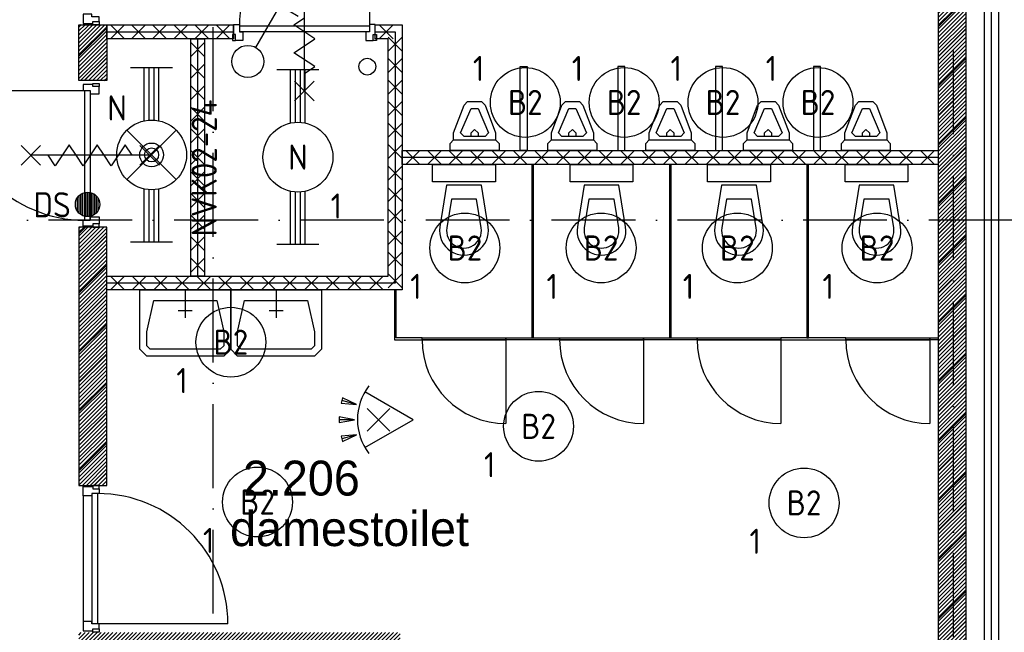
# Model space of a CAD drawing. Header units: millimetres. Extents: x 89505 to 240707, y 191 to 84291.
# Tile 13 of 50: x 133222 to 140268, y 45911 to 50299. Entities that reach past the tile are written whole.
import ezdxf
from ezdxf.enums import TextEntityAlignment as Align

# ---------------------------------------------------------------- set-up
doc = ezdxf.new("R2010")
doc.units = ezdxf.units.MM
doc.header["$LTSCALE"] = 100
doc.linetypes.add('DASHDOT', pattern=[9, 6, -1.5, 0, -1.5])
doc.layers.get('0').update_dxf_attribs({"linetype": 'CONTINUOUS'})
for name, color, linetype in [('AL$7----_STRAMIEN', 1, 'DASHDOT'), ('AL21----_BUITENWAND', 4, 'CONTINUOUS'), ('AL28----_KONSTRUKTIE', 3, 'CONTINUOUS'), ('AL74----_INRSANITAIR', 7, 'CONTINUOUS'), ('ALL-----_REFLIJNEN', 8, 'CONTINUOUS'), ('ALXA3---_VOLZWART', 14, 'CONTINUOUS'), ('ALXAA---_GEWBETON', 12, 'CONTINUOUS'), ('ALXAB---_PREFABBETON', 1, 'CONTINUOUS'), ('BOUW', 8, 'CONTINUOUS'), ('EB63101-_ATTRIB', 2, 'CONTINUOUS'), ('EB63501-_ATTRIB', 2, 'CONTINUOUS'), ('EB6521--_ATTRIB', 2, 'CONTINUOUS'), ('EL63101-_LICHT-ARM', 3, 'CONTINUOUS'), ('EL63102-_LICHT-SCH', 3, 'CONTINUOUS'), ('EL63501-_NOODVRL-ARM', 3, 'CONTINUOUS'), ('EL6521--_BEWAKING', 3, 'CONTINUOUS')]:
    doc.layers.add(name, color=color, linetype=linetype)
doc.styles.add('1_8', font='ISO', dxfattribs={"height": 1.8})
doc.styles.add('BURO-025', font='BUROFONT.shx', dxfattribs={"height": 250})

# ---------------------------------------------------------------- blocks, each defined once
blk = doc.blocks.new('ES3G00')
blk.add_circle((0, 0), 2.5)
at = {"color": 6, "style": '1_8'}
for tag, flags, p in [('SCHAK', 8, (3.5, 2.75)), ('A_CODE', 8, (0, 0)), ('GROEP', 8, (-3.5, -2.75)), ('KAST', 9, (3.5, -2.75))]:
    blk.add_attdef(tag, text='', height=1.8, dxfattribs=dict(at, flags=flags)).set_placement(p, align=Align.MIDDLE)
blk = doc.blocks.new('ES652116')
for p, q in [((-0.813, -0.813), (0.813, 0.813)), ((0.813, -0.813), (-0.813, 0.813)), ((1.557, 1.087), (2.619, 1.372)), ((1.7, 0), (2.8, 0)), ((1.557, -1.087), (2.619, -1.372))]:
    blk.add_line(p, q)
blk.add_lwpolyline([(0.964, 2), (-2.5, 0), (0.964, -2)])
for points in [[(2.671, 1.179), (2.568, 1.565), (1.557, 1.087)], [(2.8, -0.2), (2.8, 0.2), (1.7, 0)], [(2.568, -1.565), (2.671, -1.179), (1.557, -1.087)]]:
    blk.add_lwpolyline(points, close=True)
blk.add_arc((-2.5, 0), 4, 322.81924, 37.18076)
at = {"style": '1_8'}
for tag, flags, p in [('SCHAK', 8, (3, 5.5)), ('KAST', 9, (-3, 0.5)), ('M_CODE', 9, (0, 0)), ('DOEL', 9, (-3, -2)), ('GROEP', 9, (-3, -4.5))]:
    blk.add_attdef(tag, text='', height=1.8, dxfattribs=dict(at, flags=flags)).set_placement(p, align=Align.MIDDLE_CENTER)
at = {"style": '1_8', "flags": 8}
blk.add_attdef('CODE', text='', height=1.8, dxfattribs=at).set_placement((0, 0), align=Align.MIDDLE)
blk = doc.blocks.new('EJ3T20')
at = {"color": 0}
for p, q in [((-6.25, -1.5), (-6.25, 1.5)), ((6.25, -1.5), (6.25, 1.5)), ((-6.25, 0.525), (-2.444, 0.525)), ((-6.25, 0.175), (-2.494, 0.175)), ((2.444, 0.525), (6.25, 0.525)), ((2.494, 0.175), (6.25, 0.175)), ((-6.25, -0.175), (-2.494, -0.175)), ((-6.25, -0.525), (-2.444, -0.525)), ((2.444, -0.525), (6.25, -0.525)), ((2.494, -0.175), (6.25, -0.175))]:
    blk.add_line(p, q, dxfattribs=at)
blk.add_circle((0, 0), 2.5, dxfattribs=at)
at = {"color": 6, "style": '1_8'}
for tag, flags, p in [('SCHAK', 8, (3.5, 2.75)), ('A_CODE', 8, (0, 0)), ('GROEP', 8, (-3.5, -2.75)), ('KAST', 9, (3.5, -2.75))]:
    blk.add_attdef(tag, text='', height=1.8, dxfattribs=dict(at, flags=flags)).set_placement(p, align=Align.MIDDLE)
blk = doc.blocks.new('ES3S1')
blk.add_lwpolyline([(0.575, 0.996), (2.309, 4), (3.608, 3.25)])
blk.add_circle((0, 0), 1.15)
at = {"style": '1_8'}
for tag, flags, p in [('SCHAK', 8, (3, 5.5)), ('KAST', 9, (-3, 0.5)), ('M_CODE', 9, (0, 0)), ('DOEL', 9, (-3, -2)), ('GROEP', 9, (-3, -4.5))]:
    blk.add_attdef(tag, text='', height=1.8, dxfattribs=dict(at, flags=flags)).set_placement(p, align=Align.MIDDLE_CENTER)
blk = doc.blocks.new('EJ3T21')
at = {"color": 0}
for p, q in [((-6.25, -1.5), (-6.25, 1.5)), ((-1.768, 1.768), (1.768, -1.768)), ((1.768, 1.768), (-1.768, -1.768)), ((6.25, -1.5), (6.25, 1.5)), ((-6.25, 0.525), (-2.444, 0.525)), ((-6.25, 0.175), (-2.494, 0.175)), ((2.444, 0.525), (6.25, 0.525)), ((2.494, 0.175), (6.25, 0.175)), ((-6.25, -0.175), (-2.494, -0.175)), ((-6.25, -0.525), (-2.444, -0.525)), ((2.444, -0.525), (6.25, -0.525)), ((2.494, -0.175), (6.25, -0.175))]:
    blk.add_line(p, q, dxfattribs=at)
at = {"color": 6}
blk.add_lwpolyline([(1.768, -1.768), (1.75, -1.75)], dxfattribs=at)
at = {"color": 0}
for radius in [2.5, 0.85, 0.5]:
    blk.add_circle((0, 0), radius, dxfattribs=at)
at = {"color": 6, "style": '1_8'}
for tag, flags, p in [('A_CODE', 8, (-3.5, 2.75)), ('SCHAK', 8, (3.5, 2.75)), ('GROEP', 8, (-3.5, -2.75)), ('KAST', 9, (3.5, -2.75))]:
    blk.add_attdef(tag, text='', height=1.8, dxfattribs=dict(at, flags=flags)).set_placement(p, align=Align.MIDDLE)
blk = doc.blocks.new('ES652102')
for p, q in [((-1, 1.44), (-1, -1.44)), ((-0.75, 1.58), (-0.75, -1.58)), ((-0.5, 1.68), (-0.5, -1.68)), ((-0.25, 1.73), (-0.25, -1.73)), ((0, 1.75), (0, -1.75)), ((0.25, 1.73), (0.25, -1.73)), ((0.5, 1.68), (0.5, -1.68)), ((0.75, 1.58), (0.75, -1.58)), ((1, 1.44), (1, -1.44)), ((-1.5, 0.9), (-1.5, -0.9)), ((-1.25, 1.22), (-1.25, -1.22)), ((1.25, 1.22), (1.25, -1.22)), ((1.5, -0.9), (1.5, 0.9))]:
    blk.add_line(p, q)
blk.add_circle((0, 0), 1.75)
at = {"style": '1_8'}
for tag, p in [('NUMMER', (0, 3.5)), ('CODE', (0, 0))]:
    blk.add_attdef(tag, text='', height=1.8, dxfattribs=at).set_placement(p, align=Align.MIDDLE)
at = {"style": '1_8', "flags": 9}
blk.add_attdef('M_CODE', text='', height=1.8, dxfattribs=at).set_placement((0, 0), align=Align.MIDDLE)

msp = doc.modelspace()

# ---------------------------------------------------------------- hatches: boundary and pattern name
at = {"layer": 'ALXAA---_GEWBETON'}
h = msp.add_hatch(dxfattribs=at)
h.set_pattern_fill('GEWPBET', color=8, scale=100, angle=45, style=0)
h.set_pattern_definition([(45, (71458.001, 72233.765), (-14.1421356, 14.1421356), [])])
h.paths.add_polyline_path([(133845.1, 45708.5), (133845.1, 45518.5), (133645.1, 45518.5), (133645.1, 45908.5), (133845.1, 45908.5), (133845.1, 45908.5), (135945.1, 45908.5), (135945.1, 44008.4), (136045.1, 44008.4), (136045.1, 43808.4), (135745.1, 43808.4), (133645.1, 43808.4), (133645.1, 44518.5), (133845.1, 44518.5), (133845.1, 44008.4), (135745.1, 44008.4), (135745.1, 45708.5)])
h.paths.add_polyline_path([(133845.1, 48813), (133645.1, 48813), (133645.1, 46962.7), (133845.1, 46962.7)])
h.paths.add_polyline_path([(133845.1, 49863), (133645.1, 49863), (133645.1, 50262.9), (133845.1, 50262.9)])
h.paths.add_polyline_path([(139695.1, 43808.4), (139995.1, 43808.4), (139995.1, 53408.4), (133645.1, 53408.4), (133645.1, 51312.9), (133845.1, 51312.9), (133845.1, 53208.4), (139795.1, 53208.4), (139795.1, 44008.4), (139695.1, 44008.4)])

# ---------------------------------------------------------------- linework, layer by layer
at = {"color": 0, "linetype": 'Continuous'}
msp.add_circle((135709.1, 49963), 60, dxfattribs=at)
at = {"layer": 'AL$7----_STRAMIEN', "color": 1}
for points in [[(134605.1, 23541.8), (134605.1, 76515.8)], [(139905.1, 7174.9), (139905.1, 61763.4)], [(190733.8, 48863.4), (89505, 48863.4)]]:
    msp.add_lwpolyline(points, dxfattribs=at)
at = {"layer": 'AL21----_BUITENWAND', "color": 8}
for p, q in [((140225.1, 54648.4), (140225.1, 41278.4)), ((140125.1, 41378.4), (140125.1, 54548.4))]:
    msp.add_line(p, q, dxfattribs=at)
at = {"layer": 'AL28----_KONSTRUKTIE', "color": 8}
for p, q in [((133645.1, 48813), (133645.1, 46962.7)), ((133845.1, 46962.7), (133845.1, 48813))]:
    msp.add_line(p, q, dxfattribs=at)
msp.add_lwpolyline([(139695.1, 43808.4), (139995.1, 43808.4), (139995.1, 53408.4), (133645.1, 53408.4), (133645.1, 51312.9), (133845.1, 51312.9), (133845.1, 53208.4), (139795.1, 53208.4), (139795.1, 44008.4), (139695.1, 44008.4)], close=True, dxfattribs=at)
at = {"layer": 'AL74----_INRSANITAIR', "color": 8, "linetype": 'Continuous'}
msp.add_line((139178.1, 48844.8), (139178.1, 48844.8), dxfattribs=at)
at = {"layer": 'ALL-----_REFLIJNEN', "color": 8, "linetype": 'Continuous'}
msp.add_line((140175.1, 41328.4), (140175.1, 54598.4), dxfattribs=at)
at = {"layer": 'ALXA3---_VOLZWART', "color": 8}
msp.add_line((140175.1, 41328.4), (140175.1, 54598.4), dxfattribs=at)
at = {"layer": 'ALXAA---_GEWBETON', "color": 8}
for p, q in [((133657.9, 50262.9), (133645.1, 50250.2)), ((133645.1, 50262.9), (133845.1, 50262.9)), ((133645.1, 49863), (133645.1, 50262.9)), ((133845.1, 50262.9), (134752.1, 50262.9)), ((133845.1, 50262.9), (133845.1, 49863)), ((133845.1, 50162.9), (133845.1, 50262.9)), ((133870.7, 50262.9), (133970.7, 50162.9)), ((133970.7, 50262.9), (133870.7, 50162.9)), ((134021.9, 50262.9), (134121.9, 50162.9)), ((134121.9, 50262.9), (134021.9, 50162.9)), ((134173, 50262.9), (134273, 50162.9)), ((134273, 50262.9), (134173, 50162.9)), ((134324.2, 50262.9), (134424.2, 50162.9)), ((134424.2, 50262.9), (134324.2, 50162.9)), ((134475.4, 50262.9), (134575.4, 50162.9)), ((134575.4, 50262.9), (134475.4, 50162.9)), ((134626.5, 50262.9), (134726.5, 50162.9)), ((134726.5, 50262.9), (134626.5, 50162.9)), ((134752.1, 50262.9), (134752.1, 50162.9)), ((135766.1, 50162.9), (135766.1, 50262.9)), ((135766.1, 50262.9), (135959.1, 50262.9)), ((135793.2, 50262.9), (135893.2, 50162.9)), ((135893.2, 50262.9), (135793.2, 50162.9)), ((133845.1, 50238), (133645.1, 50038)), ((133845.1, 50212.9), (134752.1, 50212.9)), ((135766.1, 50212.9), (135909.1, 50212.9)), ((135959.1, 50174.7), (135859.1, 50074.7)), ((135959.1, 50074.7), (135859.1, 50174.7)), ((134752.1, 50162.9), (133845.1, 50162.9)), ((134445.1, 50162.9), (134545.1, 50162.9)), ((134545.1, 50135.6), (134445.1, 50035.6)), ((134545.1, 50035.6), (134445.1, 50135.6)), ((135859.1, 50162.9), (135766.1, 50162.9)), ((133845.1, 50025.9), (133682.3, 49863)), ((134545.1, 49981.1), (134445.1, 49881.1)), ((134545.1, 49881.1), (134445.1, 49981.1)), ((135959.1, 50020.6), (135859.1, 49920.6)), ((135959.1, 49920.6), (135859.1, 50020.6)), ((133845.1, 49863), (133645.1, 49863)), ((133745.1, 49835), (133675.1, 49835)), ((133675.1, 49835), (133675.1, 49793)), ((133745.1, 49843), (133789.1, 49843)), ((133745.1, 49820), (133745.1, 49843)), ((133745.1, 49820), (133745.1, 49835)), ((133789.1, 49820), (133745.1, 49820)), ((133789.1, 49843), (133789.1, 49820)), ((133789.1, 49768), (133789.1, 49820)), ((134545.1, 49826.5), (134445.1, 49726.5)), ((134545.1, 49726.5), (134445.1, 49826.5)), ((135959.1, 49866.5), (135859.1, 49766.5)), ((135959.1, 49766.5), (135859.1, 49866.5)), ((133675.1, 49793), (133726.1, 49793)), ((133726.1, 49793), (133726.1, 49768)), ((133726.1, 49768), (133789.1, 49768)), ((135959.1, 49712.4), (135859.1, 49612.4)), ((135959.1, 49612.4), (135859.1, 49712.4)), ((134545.1, 49672), (134445.1, 49572)), ((134545.1, 49572), (134445.1, 49672)), ((135959.1, 49558.3), (135859.1, 49458.3)), ((135959.1, 49458.3), (135859.1, 49558.3)), ((134545.1, 49517.4), (134445.1, 49417.4)), ((134545.1, 49417.4), (134445.1, 49517.4)), ((135959.1, 49404.2), (135859.1, 49304.2)), ((135959.1, 49304.2), (135859.1, 49404.2)), ((134545.1, 49362.9), (134445.1, 49262.9)), ((134545.1, 49262.9), (134445.1, 49362.9)), ((135959.1, 49262.9), (135959.1, 49362.9)), ((136085.8, 49262.9), (135985.8, 49362.9)), ((135985.8, 49262.9), (136085.8, 49362.9)), ((134545.1, 49208.4), (134445.1, 49108.4)), ((134545.1, 49108.4), (134445.1, 49208.4)), ((135959.1, 49250), (135859.1, 49150)), ((135959.1, 49150), (135859.1, 49250))]:
    msp.add_line(p, q, dxfattribs=at)
for points in [[(135724.1, 51182.9), (135724.1, 50252.9)], [(135259.1, 49787.9), (135259.1, 50637.9)], [(133789.1, 50285.9), (133789.1, 50320.9), (133738.1, 50320.9), (133738.1, 50337.9), (133675.1, 50337.9), (133675.1, 50270.9), (133745.1, 50270.9), (133745.1, 50285.9), (133789.1, 50285.9)], [(135259.1, 50112.9), (135334.1, 50162.9), (135184.1, 50262.9), (135259.1, 50312.9)], [(133789.1, 50285.9), (133789.1, 50262.9), (133745.1, 50262.9), (133745.1, 50285.9)], [(134752.1, 50263.9), (134794.1, 50263.9), (134794.1, 50212.9), (134819.1, 50212.9), (134819.1, 50149.9), (134767.1, 50149.9), (134767.1, 50193.9), (134752.1, 50193.9), (134752.1, 50263.9)], [(135724.1, 50252.9), (134794.1, 50252.9)], [(135766.1, 50263.9), (135724.1, 50263.9), (135724.1, 50212.9), (135699.1, 50212.9), (135699.1, 50149.9), (135751.1, 50149.9), (135751.1, 50193.9), (135766.1, 50193.9), (135766.1, 50263.9)], [(134767.1, 50193.9), (134744.1, 50193.9), (134744.1, 50149.9), (134767.1, 50149.9)], [(135724.1, 50212.9), (134794.1, 50212.9)], [(135751.1, 50193.9), (135774.1, 50193.9), (135774.1, 50149.9), (135751.1, 50149.9)], [(135259.1, 49912.9), (135334.1, 49962.9), (135184.1, 50062.9), (135259.1, 50112.9)], [(135189.1, 49717.9), (135329.1, 49857.9)], [(135329.1, 49717.9), (135189.1, 49857.9)], [(132756.1, 49793), (133686.1, 49793)], [(133371.1, 49258), (133231.1, 49398)], [(133371.1, 49398), (133231.1, 49258)], [(133626.1, 49328), (133576.1, 49403), (133476.1, 49253), (133426.1, 49328)], [(133826.1, 49328), (133776.1, 49403), (133676.1, 49253), (133626.1, 49328)], [(134026.1, 49328), (133976.1, 49403), (133876.1, 49253), (133826.1, 49328)], [(134221.1, 49258), (134081.1, 49398)], [(134221.1, 49398), (134081.1, 49258)], [(134151.1, 49328), (133301.1, 49328)]]:
    msp.add_lwpolyline(points, dxfattribs=at)
msp.add_arc((135724.1, 50252.9), 930, 90, 180, dxfattribs=at)
at = {"layer": 'ALXAB---_PREFABBETON', "color": 8}
for p, q in [((139995.1, 50448.3), (139795.1, 50248.3)), ((135959.1, 50262.9), (135959.1, 48362.9)), ((135909.1, 50212.9), (135909.1, 48412.9)), ((139995.1, 50236.2), (139795.1, 50036.2)), ((134445.1, 48462.9), (134445.1, 50162.9)), ((134495.1, 50162.9), (134495.1, 48462.9)), ((134545.1, 50162.9), (134545.1, 48462.9)), ((135859.1, 48462.9), (135859.1, 50162.9)), ((136802.1, 49962.9), (136852.1, 49962.9)), ((136802.1, 49362.9), (136802.1, 49962.9)), ((136852.1, 49962.9), (136852.1, 49362.9)), ((137552.1, 49962.9), (137502.1, 49962.9)), ((137502.1, 49962.9), (137502.1, 49362.9)), ((137552.1, 49362.9), (137552.1, 49962.9)), ((138252.1, 49962.9), (138202.1, 49962.9)), ((138202.1, 49962.9), (138202.1, 49362.9)), ((138252.1, 49362.9), (138252.1, 49962.9)), ((138952.1, 49962.9), (138902.1, 49962.9)), ((138902.1, 49962.9), (138902.1, 49362.9)), ((138952.1, 49362.9), (138952.1, 49962.9)), ((139995.1, 50024.1), (139795.1, 49824.1)), ((133686.1, 49793), (133686.1, 48863)), ((133726.1, 49793), (133726.1, 48863)), ((139995.1, 49811.9), (139795.1, 49611.9)), ((136327.1, 49487.9), (136402.1, 49687.9)), ((136402.1, 49687.9), (136427.1, 49712.9)), ((136402.1, 49687.9), (136402.1, 49687.9)), ((136427.1, 49712.9), (136527.1, 49712.9)), ((136527.1, 49712.9), (136552.1, 49687.9)), ((136527.1, 49712.9), (136527.1, 49712.9)), ((136552.1, 49687.9), (136627.1, 49487.9)), ((137027.1, 49487.9), (137102.1, 49687.9)), ((137102.1, 49687.9), (137127.1, 49712.9)), ((137102.1, 49687.9), (137102.1, 49687.9)), ((137127.1, 49712.9), (137227.1, 49712.9)), ((137227.1, 49712.9), (137252.1, 49687.9)), ((137227.1, 49712.9), (137227.1, 49712.9)), ((137252.1, 49687.9), (137327.1, 49487.9)), ((137727.1, 49487.9), (137802.1, 49687.9)), ((137802.1, 49687.9), (137827.1, 49712.9)), ((137802.1, 49687.9), (137802.1, 49687.9)), ((137827.1, 49712.9), (137927.1, 49712.9)), ((137927.1, 49712.9), (137952.1, 49687.9)), ((137927.1, 49712.9), (137927.1, 49712.9)), ((137952.1, 49687.9), (138027.1, 49487.9)), ((138427.1, 49487.9), (138502.1, 49687.9)), ((138502.1, 49687.9), (138527.1, 49712.9)), ((138502.1, 49687.9), (138502.1, 49687.9)), ((138527.1, 49712.9), (138627.1, 49712.9)), ((138627.1, 49712.9), (138652.1, 49687.9)), ((138627.1, 49712.9), (138627.1, 49712.9)), ((138652.1, 49687.9), (138727.1, 49487.9)), ((139127.1, 49487.9), (139202.1, 49687.9)), ((139202.1, 49687.9), (139227.1, 49712.9)), ((139202.1, 49687.9), (139202.1, 49687.9)), ((139227.1, 49712.9), (139327.1, 49712.9)), ((139327.1, 49712.9), (139352.1, 49687.9)), ((139327.1, 49712.9), (139327.1, 49712.9)), ((139352.1, 49687.9), (139427.1, 49487.9)), ((136377.1, 49487.9), (136452.1, 49662.9)), ((136452.1, 49662.9), (136502.1, 49662.9)), ((136502.1, 49662.9), (136577.1, 49487.9)), ((137077.1, 49487.9), (137152.1, 49662.9)), ((137152.1, 49662.9), (137202.1, 49662.9)), ((137202.1, 49662.9), (137277.1, 49487.9)), ((137777.1, 49487.9), (137852.1, 49662.9)), ((137852.1, 49662.9), (137902.1, 49662.9)), ((137902.1, 49662.9), (137977.1, 49487.9)), ((138477.1, 49487.9), (138552.1, 49662.9)), ((138552.1, 49662.9), (138602.1, 49662.9)), ((138602.1, 49662.9), (138677.1, 49487.9)), ((139177.1, 49487.9), (139252.1, 49662.9)), ((139252.1, 49662.9), (139302.1, 49662.9)), ((139302.1, 49662.9), (139377.1, 49487.9)), ((139995.1, 49599.8), (139795.1, 49399.8)), ((136327.1, 49437.9), (136327.1, 49487.9)), ((136377.1, 49487.9), (136377.1, 49487.9)), ((136402.1, 49462.9), (136377.1, 49487.9)), ((136452.1, 49487.9), (136477.1, 49512.9)), ((136452.1, 49462.9), (136452.1, 49487.9)), ((136477.1, 49512.9), (136502.1, 49487.9)), ((136502.1, 49487.9), (136502.1, 49462.9)), ((136577.1, 49487.9), (136552.1, 49462.9)), ((136627.1, 49487.9), (136627.1, 49437.9)), ((137027.1, 49437.9), (137027.1, 49487.9)), ((137077.1, 49487.9), (137077.1, 49487.9)), ((137102.1, 49462.9), (137077.1, 49487.9)), ((137152.1, 49487.9), (137177.1, 49512.9)), ((137152.1, 49462.9), (137152.1, 49487.9)), ((137177.1, 49512.9), (137202.1, 49487.9)), ((137202.1, 49487.9), (137202.1, 49462.9)), ((137277.1, 49487.9), (137252.1, 49462.9)), ((137327.1, 49487.9), (137327.1, 49437.9)), ((137727.1, 49437.9), (137727.1, 49487.9)), ((137777.1, 49487.9), (137777.1, 49487.9)), ((137802.1, 49462.9), (137777.1, 49487.9)), ((137852.1, 49487.9), (137877.1, 49512.9)), ((137852.1, 49462.9), (137852.1, 49487.9)), ((137877.1, 49512.9), (137902.1, 49487.9)), ((137902.1, 49487.9), (137902.1, 49462.9)), ((137977.1, 49487.9), (137952.1, 49462.9)), ((138027.1, 49487.9), (138027.1, 49437.9)), ((138427.1, 49437.9), (138427.1, 49487.9)), ((138477.1, 49487.9), (138477.1, 49487.9)), ((138502.1, 49462.9), (138477.1, 49487.9)), ((138552.1, 49487.9), (138577.1, 49512.9)), ((138552.1, 49462.9), (138552.1, 49487.9)), ((138577.1, 49512.9), (138602.1, 49487.9)), ((138602.1, 49487.9), (138602.1, 49462.9)), ((138677.1, 49487.9), (138652.1, 49462.9)), ((138727.1, 49487.9), (138727.1, 49437.9)), ((139127.1, 49437.9), (139127.1, 49487.9)), ((139177.1, 49487.9), (139177.1, 49487.9)), ((139202.1, 49462.9), (139177.1, 49487.9)), ((139252.1, 49487.9), (139277.1, 49512.9)), ((139252.1, 49462.9), (139252.1, 49487.9)), ((139277.1, 49512.9), (139302.1, 49487.9)), ((139302.1, 49487.9), (139302.1, 49462.9)), ((139377.1, 49487.9), (139352.1, 49462.9)), ((139427.1, 49487.9), (139427.1, 49437.9)), ((136302.1, 49412.9), (136327.1, 49437.9)), ((136302.1, 49362.9), (136302.1, 49412.9)), ((136327.1, 49437.9), (136627.1, 49437.9)), ((136327.1, 49437.9), (136327.1, 49437.9)), ((136552.1, 49462.9), (136402.1, 49462.9)), ((136627.1, 49437.9), (136652.1, 49412.9)), ((136652.1, 49412.9), (136652.1, 49362.9)), ((137002.1, 49412.9), (137027.1, 49437.9)), ((137002.1, 49362.9), (137002.1, 49412.9)), ((137027.1, 49437.9), (137327.1, 49437.9)), ((137027.1, 49437.9), (137027.1, 49437.9)), ((137252.1, 49462.9), (137102.1, 49462.9)), ((137327.1, 49437.9), (137352.1, 49412.9)), ((137352.1, 49412.9), (137352.1, 49362.9)), ((137702.1, 49412.9), (137727.1, 49437.9)), ((137702.1, 49362.9), (137702.1, 49412.9)), ((137727.1, 49437.9), (138027.1, 49437.9)), ((137727.1, 49437.9), (137727.1, 49437.9)), ((137952.1, 49462.9), (137802.1, 49462.9)), ((138027.1, 49437.9), (138052.1, 49412.9)), ((138052.1, 49412.9), (138052.1, 49362.9)), ((138402.1, 49412.9), (138427.1, 49437.9)), ((138402.1, 49362.9), (138402.1, 49412.9)), ((138427.1, 49437.9), (138727.1, 49437.9)), ((138427.1, 49437.9), (138427.1, 49437.9)), ((138652.1, 49462.9), (138502.1, 49462.9)), ((138727.1, 49437.9), (138752.1, 49412.9)), ((138752.1, 49412.9), (138752.1, 49362.9)), ((139102.1, 49412.9), (139127.1, 49437.9)), ((139102.1, 49362.9), (139102.1, 49412.9)), ((139127.1, 49437.9), (139427.1, 49437.9)), ((139127.1, 49437.9), (139127.1, 49437.9)), ((139352.1, 49462.9), (139202.1, 49462.9)), ((139427.1, 49437.9), (139452.1, 49412.9)), ((139452.1, 49412.9), (139452.1, 49362.9)), ((135959.1, 49362.9), (139795.1, 49362.9)), ((136239.3, 49262.9), (136139.3, 49362.9)), ((136139.3, 49262.9), (136239.3, 49362.9)), ((136392.7, 49262.9), (136292.7, 49362.9)), ((136292.7, 49262.9), (136392.7, 49362.9)), ((136652.1, 49362.9), (136302.1, 49362.9)), ((136546.2, 49262.9), (136446.2, 49362.9)), ((136446.2, 49262.9), (136546.2, 49362.9)), ((136699.6, 49262.9), (136599.6, 49362.9)), ((136599.6, 49262.9), (136699.6, 49362.9)), ((136853, 49262.9), (136753, 49362.9)), ((136753, 49262.9), (136853, 49362.9)), ((136852.1, 49362.9), (136802.1, 49362.9)), ((137006.5, 49262.9), (136906.5, 49362.9)), ((136906.5, 49262.9), (137006.5, 49362.9)), ((137352.1, 49362.9), (137002.1, 49362.9)), ((137159.9, 49262.9), (137059.9, 49362.9)), ((137059.9, 49262.9), (137159.9, 49362.9)), ((137313.4, 49262.9), (137213.4, 49362.9)), ((137213.4, 49262.9), (137313.4, 49362.9)), ((137466.8, 49262.9), (137366.8, 49362.9)), ((137366.8, 49262.9), (137466.8, 49362.9)), ((137502.1, 49362.9), (137552.1, 49362.9)), ((137620.2, 49262.9), (137520.2, 49362.9)), ((137520.2, 49262.9), (137620.2, 49362.9)), ((137773.7, 49262.9), (137673.7, 49362.9)), ((137673.7, 49262.9), (137773.7, 49362.9)), ((138052.1, 49362.9), (137702.1, 49362.9)), ((137927.1, 49262.9), (137827.1, 49362.9)), ((137827.1, 49262.9), (137927.1, 49362.9)), ((138080.6, 49262.9), (137980.6, 49362.9)), ((137980.6, 49262.9), (138080.6, 49362.9)), ((138234, 49262.9), (138134, 49362.9)), ((138134, 49262.9), (138234, 49362.9)), ((138202.1, 49362.9), (138252.1, 49362.9)), ((138387.4, 49262.9), (138287.4, 49362.9)), ((138287.4, 49262.9), (138387.4, 49362.9)), ((138752.1, 49362.9), (138402.1, 49362.9)), ((138540.9, 49262.9), (138440.9, 49362.9)), ((138440.9, 49262.9), (138540.9, 49362.9)), ((138694.3, 49262.9), (138594.3, 49362.9)), ((138594.3, 49262.9), (138694.3, 49362.9)), ((138847.8, 49262.9), (138747.8, 49362.9)), ((138747.8, 49262.9), (138847.8, 49362.9)), ((139001.2, 49262.9), (138901.2, 49362.9)), ((138901.2, 49262.9), (139001.2, 49362.9)), ((138902.1, 49362.9), (138952.1, 49362.9)), ((139154.6, 49262.9), (139054.6, 49362.9)), ((139054.6, 49262.9), (139154.6, 49362.9)), ((139452.1, 49362.9), (139102.1, 49362.9)), ((139308.1, 49262.9), (139208.1, 49362.9)), ((139208.1, 49262.9), (139308.1, 49362.9)), ((139461.5, 49262.9), (139361.5, 49362.9)), ((139361.5, 49262.9), (139461.5, 49362.9)), ((139615, 49262.9), (139515, 49362.9)), ((139515, 49262.9), (139615, 49362.9)), ((139768.4, 49262.9), (139668.4, 49362.9)), ((139668.4, 49262.9), (139768.4, 49362.9)), ((139995.1, 49387.7), (139795.1, 49187.7)), ((139795.1, 49362.9), (139795.1, 49262.9)), ((139795.1, 49312.9), (135959.1, 49312.9)), ((139795.1, 49262.9), (135959.1, 49262.9)), ((136176.1, 49262.9), (136626.1, 49262.9)), ((136176.1, 49137.9), (136176.1, 49262.9)), ((136626.1, 49262.9), (136626.1, 49137.9)), ((136899.6, 49262.9), (136886.6, 49262.9)), ((136886.6, 49262.9), (136886.6, 48019.4)), ((136899.6, 48019.4), (136899.6, 49262.9)), ((137160.1, 49262.9), (137610.1, 49262.9)), ((137160.1, 49137.9), (137160.1, 49262.9)), ((137610.1, 49262.9), (137610.1, 49137.9)), ((137883.6, 49262.9), (137870.6, 49262.9)), ((137870.6, 49262.9), (137870.6, 48019.4)), ((137883.6, 48019.4), (137883.6, 49262.9)), ((138144.1, 49262.9), (138594.1, 49262.9)), ((138144.1, 49137.9), (138144.1, 49262.9)), ((138594.1, 49262.9), (138594.1, 49137.9)), ((138867.6, 49262.9), (138854.6, 49262.9)), ((138854.6, 49262.9), (138854.6, 48019.4)), ((138867.6, 48019.4), (138867.6, 49262.9)), ((139128.1, 49262.9), (139578.1, 49262.9)), ((139128.1, 49137.9), (139128.1, 49262.9)), ((139578.1, 49262.9), (139578.1, 49137.9)), ((136626.1, 49137.9), (136176.1, 49137.9)), ((136276.1, 49112.9), (136228.3, 48815.7)), ((136526.1, 49112.9), (136276.1, 49112.9)), ((136573.9, 48815.7), (136526.1, 49112.9)), ((137610.1, 49137.9), (137160.1, 49137.9)), ((137260.1, 49112.9), (137212.3, 48815.7)), ((137510.1, 49112.9), (137260.1, 49112.9)), ((137557.9, 48815.7), (137510.1, 49112.9)), ((138594.1, 49137.9), (138144.1, 49137.9)), ((138244.1, 49112.9), (138196.3, 48815.7)), ((138494.1, 49112.9), (138244.1, 49112.9)), ((138541.9, 48815.7), (138494.1, 49112.9)), ((139578.1, 49137.9), (139128.1, 49137.9)), ((139228.1, 49112.9), (139180.3, 48815.7)), ((139478.1, 49112.9), (139228.1, 49112.9)), ((139525.9, 48815.7), (139478.1, 49112.9)), ((139995.1, 49175.5), (139795.1, 48975.5)), ((134545.1, 49053.8), (134445.1, 48953.8)), ((134545.1, 48953.8), (134445.1, 49053.8)), ((135959.1, 49095.9), (135859.1, 48995.9)), ((135959.1, 48995.9), (135859.1, 49095.9)), ((136310.7, 49012.9), (136277.7, 48807.7)), ((136491.6, 49012.9), (136310.7, 49012.9)), ((136524.5, 48807.7), (136491.6, 49012.9)), ((137294.7, 49012.9), (137261.7, 48807.7)), ((137475.6, 49012.9), (137294.7, 49012.9)), ((137508.5, 48807.7), (137475.6, 49012.9)), ((138278.7, 49012.9), (138245.7, 48807.7)), ((138459.6, 49012.9), (138278.7, 49012.9)), ((138492.5, 48807.7), (138459.6, 49012.9)), ((139262.7, 49012.9), (139229.7, 48807.7)), ((139443.6, 49012.9), (139262.7, 49012.9)), ((139476.5, 48807.7), (139443.6, 49012.9)), ((135959.1, 48941.8), (135859.1, 48841.8)), ((135959.1, 48841.8), (135859.1, 48941.8)), ((139995.1, 48963.4), (139795.1, 48763.4)), ((133675.1, 48863), (133726.1, 48863)), ((133675.1, 48821), (133675.1, 48863)), ((133726.1, 48888), (133789.1, 48888)), ((133726.1, 48863), (133726.1, 48888)), ((133745.1, 48836), (133745.1, 48821)), ((133789.1, 48836), (133745.1, 48836)), ((133745.1, 48836), (133745.1, 48813)), ((133789.1, 48888), (133789.1, 48836)), ((133789.1, 48813), (133789.1, 48836)), ((134545.1, 48899.3), (134445.1, 48799.3)), ((134545.1, 48799.3), (134445.1, 48899.3)), ((136226.1, 48862.9), (136226.1, 48862.9)), ((137210.1, 48862.9), (137210.1, 48862.9)), ((138194.1, 48862.9), (138194.1, 48862.9)), ((139178.1, 48862.9), (139178.1, 48862.9)), ((133692.9, 48813), (133645.1, 48765.2)), ((133845.1, 48813), (133645.1, 48813)), ((133745.1, 48821), (133675.1, 48821)), ((133745.1, 48813), (133789.1, 48813)), ((135959.1, 48787.7), (135859.1, 48687.7)), ((135959.1, 48687.7), (135859.1, 48787.7)), ((133845.1, 48753.1), (133645.1, 48553.1)), ((134545.1, 48744.7), (134445.1, 48644.7)), ((134545.1, 48644.7), (134445.1, 48744.7)), ((139995.1, 48751.3), (139795.1, 48551.3)), ((135959.1, 48633.6), (135859.1, 48533.6)), ((135959.1, 48533.6), (135859.1, 48633.6)), ((136351.1, 48687.9), (136351.1, 48687.9)), ((137335.1, 48687.9), (137335.1, 48687.9)), ((138319.1, 48687.9), (138319.1, 48687.9)), ((139303.1, 48687.9), (139303.1, 48687.9)), ((134545.1, 48590.2), (134445.1, 48490.2)), ((134545.1, 48490.2), (134445.1, 48590.2)), ((133845.1, 48541), (133645.1, 48341)), ((135959.1, 48479.5), (135859.1, 48379.5)), ((135959.1, 48379.5), (135859.1, 48479.5)), ((139995.1, 48539.1), (139795.1, 48339.1)), ((133845.1, 48462.9), (135859.1, 48462.9)), ((133845.1, 48362.9), (133845.1, 48462.9)), ((135909.1, 48412.9), (133845.1, 48412.9)), ((133972.2, 48362.9), (133872.2, 48462.9)), ((133872.2, 48362.9), (133972.2, 48462.9)), ((134126.3, 48362.9), (134026.3, 48462.9)), ((134026.3, 48362.9), (134126.3, 48462.9)), ((134280.4, 48362.9), (134180.4, 48462.9)), ((134180.4, 48362.9), (134280.4, 48462.9)), ((134434.5, 48362.9), (134334.5, 48462.9)), ((134334.5, 48362.9), (134434.5, 48462.9)), ((134545.1, 48462.9), (134445.1, 48462.9)), ((134588.6, 48362.9), (134488.6, 48462.9)), ((134488.6, 48362.9), (134588.6, 48462.9)), ((134742.8, 48362.9), (134642.8, 48462.9)), ((134642.8, 48362.9), (134742.8, 48462.9)), ((134896.9, 48362.9), (134796.9, 48462.9)), ((134796.9, 48362.9), (134896.9, 48462.9)), ((135051, 48362.9), (134951, 48462.9)), ((134951, 48362.9), (135051, 48462.9)), ((135205.1, 48362.9), (135105.1, 48462.9)), ((135105.1, 48362.9), (135205.1, 48462.9)), ((135359.2, 48362.9), (135259.2, 48462.9)), ((135259.2, 48362.9), (135359.2, 48462.9)), ((135513.3, 48362.9), (135413.3, 48462.9)), ((135413.3, 48362.9), (135513.3, 48462.9)), ((135667.5, 48362.9), (135567.5, 48462.9)), ((135567.5, 48362.9), (135667.5, 48462.9)), ((135821.6, 48362.9), (135721.6, 48462.9)), ((135721.6, 48362.9), (135821.6, 48462.9)), ((135959.1, 48362.9), (133845.1, 48362.9)), ((134081.4, 48362.9), (134731.4, 48362.9)), ((134081.4, 48062.9), (134081.4, 48362.9)), ((134731.4, 48362.9), (135381.4, 48362.9)), ((134731.4, 48062.9), (134731.4, 48362.9)), ((134731.4, 48362.9), (134731.4, 48062.9)), ((135381.4, 48362.9), (135381.4, 48062.9)), ((135915.6, 48362.9), (135902.6, 48362.9)), ((135902.6, 48362.9), (135902.6, 48006.4)), ((135915.6, 48019.4), (135915.6, 48362.9)), ((133845.1, 48328.8), (133645.1, 48128.8)), ((134131.4, 48062.9), (134181.4, 48287.9)), ((134181.4, 48287.9), (134631.4, 48287.9)), ((134631.4, 48287.9), (134681.4, 48062.9)), ((134781.4, 48062.9), (134831.4, 48287.9)), ((134831.4, 48287.9), (135281.4, 48287.9)), ((135281.4, 48287.9), (135331.4, 48062.9)), ((139995.1, 48327), (139795.1, 48127)), ((133845.1, 48116.7), (133645.1, 47916.7)), ((134081.4, 47937.9), (134081.4, 48062.9)), ((134131.4, 47962.9), (134131.4, 48062.9)), ((134681.4, 48062.9), (134681.4, 47962.9)), ((134731.4, 47937.9), (134731.4, 48062.9)), ((134731.4, 48062.9), (134731.4, 47937.9)), ((134781.4, 47962.9), (134781.4, 48062.9)), ((135331.4, 48062.9), (135331.4, 47962.9)), ((135381.4, 48062.9), (135381.4, 47937.9)), ((139995.1, 48114.9), (139795.1, 47914.9)), ((135902.6, 48006.4), (136101.1, 48006.4)), ((136101.1, 48019.4), (135915.6, 48019.4)), ((136101.1, 48006.4), (136101.1, 48019.4)), ((136101.1, 48006.4), (136101.1, 48019.4)), ((136101.1, 48019.4), (136701.1, 48019.4)), ((136101.1, 48006.4), (136701.1, 48006.4)), ((136701.1, 48006.4), (136101.1, 48006.4)), ((136701.1, 48019.4), (137085.1, 48019.4)), ((136701.1, 48006.4), (136701.1, 48019.4)), ((136701.1, 48019.4), (136701.1, 48006.4)), ((137085.1, 48006.4), (136701.1, 48006.4)), ((136701.1, 48006.4), (136701.1, 47406.4)), ((136886.6, 48019.4), (136899.6, 48019.4)), ((137085.1, 48006.4), (137085.1, 48019.4)), ((137085.1, 48019.4), (137685.1, 48019.4)), ((137085.1, 48019.4), (137085.1, 48006.4)), ((137085.1, 48006.4), (137685.1, 48006.4)), ((137685.1, 48006.4), (137085.1, 48006.4)), ((137685.1, 48019.4), (138069.1, 48019.4)), ((137685.1, 48019.4), (137685.1, 48006.4)), ((137685.1, 48006.4), (137685.1, 48019.4)), ((138069.1, 48006.4), (137685.1, 48006.4)), ((137685.1, 48006.4), (137685.1, 47406.4)), ((137870.6, 48019.4), (137883.6, 48019.4)), ((138069.1, 48019.4), (138069.1, 48006.4)), ((138069.1, 48006.4), (138069.1, 48019.4)), ((138069.1, 48019.4), (138669.1, 48019.4)), ((138069.1, 48006.4), (138669.1, 48006.4)), ((138669.1, 48006.4), (138069.1, 48006.4)), ((138669.1, 48019.4), (138669.1, 48006.4)), ((139134.1, 48019.4), (138669.1, 48019.4)), ((138669.1, 48019.4), (138669.1, 48006.4)), ((138669.1, 48006.4), (139134.1, 48006.4)), ((138669.1, 48006.4), (138669.1, 47406.4)), ((138854.6, 48019.4), (138867.6, 48019.4)), ((139134.1, 48006.4), (139134.1, 48019.4)), ((139134.1, 48006.4), (139134.1, 48019.4)), ((139134.1, 48019.4), (139734.1, 48019.4)), ((139134.1, 48006.4), (139734.1, 48006.4)), ((139734.1, 48006.4), (139134.1, 48006.4)), ((139734.1, 48019.4), (139734.1, 48006.4)), ((139734.1, 48006.4), (139734.1, 48019.4)), ((139734.1, 48019.4), (139794.1, 48019.4)), ((139734.1, 48006.4), (139734.1, 47406.4)), ((139794.1, 48006.4), (139734.1, 48006.4)), ((139794.1, 48019.4), (139794.1, 48006.4)), ((134131.4, 47887.9), (134081.4, 47937.9)), ((134156.4, 47937.9), (134131.4, 47962.9)), ((134656.4, 47937.9), (134156.4, 47937.9)), ((134681.4, 47962.9), (134656.4, 47937.9)), ((134731.4, 47937.9), (134681.4, 47887.9)), ((134781.4, 47887.9), (134731.4, 47937.9)), ((134806.4, 47937.9), (134781.4, 47962.9)), ((135306.4, 47937.9), (134806.4, 47937.9)), ((135331.4, 47962.9), (135306.4, 47937.9)), ((135381.4, 47937.9), (135331.4, 47887.9)), ((133845.1, 47904.6), (133645.1, 47704.6)), ((134681.4, 47887.9), (134131.4, 47887.9)), ((135331.4, 47887.9), (134781.4, 47887.9)), ((139995.1, 47902.7), (139795.1, 47702.7)), ((133845.1, 47692.4), (133645.1, 47492.4)), ((139995.1, 47690.6), (139795.1, 47490.6)), ((133845.1, 47480.3), (133645.1, 47280.3)), ((139995.1, 47478.5), (139795.1, 47278.5)), ((133845.1, 47268.2), (133645.1, 47068.2)), ((139995.1, 47266.3), (139795.1, 47066.3)), ((133845.1, 47056), (133751.8, 46962.7)), ((139995.1, 47054.2), (139795.1, 46854.2)), ((133645.1, 46962.7), (133845.1, 46962.7)), ((139995.1, 46842.1), (139795.1, 46642.1)), ((139995.1, 46629.9), (139795.1, 46429.9)), ((139995.1, 46417.8), (139795.1, 46217.8)), ((139995.1, 46205.7), (139795.1, 46005.7)), ((139995.1, 45993.5), (139795.1, 45793.5))]:
    msp.add_line(p, q, dxfattribs=at)
for points in [[(134406.4, 48362.9), (134406.4, 48162.9)], [(135056.4, 48362.9), (135056.4, 48162.9)], [(134456.4, 48212.9), (134356.4, 48212.9)], [(135106.4, 48212.9), (135006.4, 48212.9)], [(133789.1, 46939.7), (133789.1, 46904.7), (133738.1, 46904.7), (133738.1, 46887.7), (133675.1, 46887.7), (133675.1, 46954.7), (133745.1, 46954.7), (133745.1, 46939.7), (133789.1, 46939.7)], [(133789.1, 46939.7), (133789.1, 46962.7), (133745.1, 46962.7), (133745.1, 46939.7)], [(133675.1, 46887.7), (133675.1, 45987.7)], [(133738.1, 46904.7), (133738.1, 45970.7)], [(133778.1, 46904.7), (133778.1, 45970.7)], [(133789.1, 45935.7), (133789.1, 45970.7), (133738.1, 45970.7), (133738.1, 45987.7), (133675.1, 45987.7), (133675.1, 45920.7), (133745.1, 45920.7), (133745.1, 45935.7), (133789.1, 45935.7)], [(134712.1, 45970.7), (133778.1, 45970.7)], [(133789.1, 45935.7), (133789.1, 45912.7), (133745.1, 45912.7), (133745.1, 45935.7)]]:
    msp.add_lwpolyline(points, dxfattribs=at)
for centre, radius, start, end in [((133686.1, 49793), 930, 180, 270), ((136401.1, 48787.9), 175, 170.86729, 9.13271), ((136401.1, 48787.9), 125, 170.86729, 9.13271), ((137385.1, 48787.9), 175, 170.86729, 9.13271), ((137385.1, 48787.9), 125, 170.86729, 9.13271), ((138369.1, 48787.9), 175, 170.86729, 9.13271), ((138369.1, 48787.9), 125, 170.86729, 9.13271), ((139353.1, 48787.9), 175, 170.86729, 9.13271), ((139353.1, 48787.9), 125, 170.86729, 9.13271), ((136701.1, 48006.4), 600, 180, 270), ((137685.1, 48006.4), 600, 180, 270), ((138669.1, 48006.4), 600, 180, 270), ((139734.1, 48006.4), 600, 180, 270), ((133778.1, 45970.7), 934, 0, 90)]:
    msp.add_arc(centre, radius, start, end, dxfattribs=at)

# ---------------------------------------------------------------- block references
at = {"layer": 'EL63101-_LICHT-ARM'}
ref = msp.add_blockref('ES3G00', (136839.6, 49706.4, 3900), dxfattribs=dict(at, xscale=100, yscale=100, zscale=100))
ref.add_attrib('A_CODE', 'B2', dxfattribs={"layer": 'EB63101-_ATTRIB', "color": 1, "height": 180, "style": '1_8', "flags": 8}).set_placement((136839.6, 49706.4, 3900), align=Align.MIDDLE)
ref.add_attrib('GROEP', '1', dxfattribs={"layer": 'EB63101-_ATTRIB', "color": 1, "height": 180, "style": '1_8', "flags": 8}).set_placement((136505.6, 49950, 3900), align=Align.MIDDLE)
ref = msp.add_blockref('ES3G00', (137547, 49706.4, 3900), dxfattribs=dict(at, xscale=100, yscale=100, zscale=100))
ref.add_attrib('A_CODE', 'B2', dxfattribs={"layer": 'EB63101-_ATTRIB', "color": 1, "height": 180, "style": '1_8', "flags": 8}).set_placement((137547, 49706.4, 3900), align=Align.MIDDLE)
ref.add_attrib('GROEP', '1', dxfattribs={"layer": 'EB63101-_ATTRIB', "color": 1, "height": 180, "style": '1_8', "flags": 8}).set_placement((137212.9, 49950, 3900), align=Align.MIDDLE)
ref = msp.add_blockref('ES3G00', (138254.4, 49706.4, 3900), dxfattribs=dict(at, xscale=100, yscale=100, zscale=100))
ref.add_attrib('A_CODE', 'B2', dxfattribs={"layer": 'EB63101-_ATTRIB', "color": 1, "height": 180, "style": '1_8', "flags": 8}).set_placement((138254.4, 49706.4, 3900), align=Align.MIDDLE)
ref.add_attrib('GROEP', '1', dxfattribs={"layer": 'EB63101-_ATTRIB', "color": 1, "height": 180, "style": '1_8', "flags": 8}).set_placement((137920.3, 49950, 3900), align=Align.MIDDLE)
ref = msp.add_blockref('ES3G00', (138934.5, 49706.4, 3900), dxfattribs=dict(at, xscale=100, yscale=100, zscale=100))
ref.add_attrib('A_CODE', 'B2', dxfattribs={"layer": 'EB63101-_ATTRIB', "color": 1, "height": 180, "style": '1_8', "flags": 8}).set_placement((138934.5, 49706.4, 3900), align=Align.MIDDLE)
ref.add_attrib('GROEP', '1', dxfattribs={"layer": 'EB63101-_ATTRIB', "color": 1, "height": 180, "style": '1_8', "flags": 8}).set_placement((138600.5, 49950, 3900), align=Align.MIDDLE)
ref = msp.add_blockref('EJ3T20', (135212.6, 49314.5, 3500), dxfattribs=dict(at, xscale=100, yscale=100, zscale=100, rotation=90))
ref.add_attrib('A_CODE', 'N', dxfattribs={"layer": 'EB63101-_ATTRIB', "color": 1, "height": 180, "style": '1_8', "flags": 8}).set_placement((135212.6, 49314.5, 3500), align=Align.MIDDLE)
ref.add_attrib('GROEP', '1', dxfattribs={"layer": 'EB63101-_ATTRIB', "color": 1, "height": 180, "style": '1_8', "flags": 8}).set_placement((135487.6, 48964.5, 3500), align=Align.MIDDLE)
ref = msp.add_blockref('ES3G00', (136407.2, 48663.8, 3900), dxfattribs=dict(at, xscale=100, yscale=100, zscale=100))
ref.add_attrib('A_CODE', 'B2', dxfattribs={"layer": 'EB63101-_ATTRIB', "color": 1, "height": 180, "style": '1_8', "flags": 8}).set_placement((136407.2, 48663.8, 3900), align=Align.MIDDLE)
ref.add_attrib('GROEP', '1', dxfattribs={"layer": 'EB63101-_ATTRIB', "color": 1, "height": 180, "style": '1_8', "flags": 8}).set_placement((136057.2, 48388.8, 3900), align=Align.MIDDLE)
ref = msp.add_blockref('ES3G00', (137382.2, 48663.8, 3900), dxfattribs=dict(at, xscale=100, yscale=100, zscale=100))
ref.add_attrib('A_CODE', 'B2', dxfattribs={"layer": 'EB63101-_ATTRIB', "color": 1, "height": 180, "style": '1_8', "flags": 8}).set_placement((137382.2, 48663.8, 3900), align=Align.MIDDLE)
ref.add_attrib('GROEP', '1', dxfattribs={"layer": 'EB63101-_ATTRIB', "color": 1, "height": 180, "style": '1_8', "flags": 8}).set_placement((137032.2, 48388.8, 3900), align=Align.MIDDLE)
ref = msp.add_blockref('ES3G00', (138357.2, 48663.8, 3900), dxfattribs=dict(at, xscale=100, yscale=100, zscale=100))
ref.add_attrib('A_CODE', 'B2', dxfattribs={"layer": 'EB63101-_ATTRIB', "color": 1, "height": 180, "style": '1_8', "flags": 8}).set_placement((138357.2, 48663.8, 3900), align=Align.MIDDLE)
ref.add_attrib('GROEP', '1', dxfattribs={"layer": 'EB63101-_ATTRIB', "color": 1, "height": 180, "style": '1_8', "flags": 8}).set_placement((138007.2, 48388.8, 3900), align=Align.MIDDLE)
ref = msp.add_blockref('ES3G00', (139357.2, 48663.8, 3900), dxfattribs=dict(at, xscale=100, yscale=100, zscale=100))
ref.add_attrib('A_CODE', 'B2', dxfattribs={"layer": 'EB63101-_ATTRIB', "color": 1, "height": 180, "style": '1_8', "flags": 8}).set_placement((139357.2, 48663.8, 3900), align=Align.MIDDLE)
ref.add_attrib('GROEP', '1', dxfattribs={"layer": 'EB63101-_ATTRIB', "color": 1, "height": 180, "style": '1_8', "flags": 8}).set_placement((139007.2, 48388.8, 3900), align=Align.MIDDLE)
ref = msp.add_blockref('ES3G00', (134733, 47988.9, 3900), dxfattribs=dict(at, xscale=100, yscale=100, zscale=100))
ref.add_attrib('A_CODE', 'B2', dxfattribs={"layer": 'EB63101-_ATTRIB', "color": 1, "height": 180, "style": '1_8', "flags": 8}).set_placement((134733, 47988.9, 3900), align=Align.MIDDLE)
ref.add_attrib('GROEP', '1', dxfattribs={"layer": 'EB63101-_ATTRIB', "color": 1, "height": 180, "style": '1_8', "flags": 8}).set_placement((134383, 47713.9, 3900), align=Align.MIDDLE)
ref = msp.add_blockref('ES3G00', (136934.8, 47386.3, 3900), dxfattribs=dict(at, xscale=100, yscale=100, zscale=100))
ref.add_attrib('A_CODE', 'B2', dxfattribs={"layer": 'EB63101-_ATTRIB', "color": 1, "height": 180, "style": '1_8', "flags": 8}).set_placement((136934.8, 47386.3, 3900), align=Align.MIDDLE)
ref.add_attrib('GROEP', '1', dxfattribs={"layer": 'EB63101-_ATTRIB', "color": 1, "height": 180, "style": '1_8', "flags": 8}).set_placement((136584.8, 47111.3, 3900), align=Align.MIDDLE)
ref = msp.add_blockref('ES3G00', (134923.4, 46843.9, 3900), dxfattribs=dict(at, xscale=100, yscale=100, zscale=100))
ref.add_attrib('A_CODE', 'B2', dxfattribs={"layer": 'EB63101-_ATTRIB', "color": 1, "height": 180, "style": '1_8', "flags": 8}).set_placement((134923.4, 46843.9, 3900), align=Align.MIDDLE)
ref.add_attrib('GROEP', '1', dxfattribs={"layer": 'EB63101-_ATTRIB', "color": 1, "height": 180, "style": '1_8', "flags": 8}).set_placement((134573.4, 46568.9, 3900), align=Align.MIDDLE)
ref = msp.add_blockref('ES3G00', (138834.8, 46837.7, 3900), dxfattribs=dict(at, xscale=100, yscale=100, zscale=100))
ref.add_attrib('A_CODE', 'B2', dxfattribs={"layer": 'EB63101-_ATTRIB', "color": 1, "height": 180, "style": '1_8', "flags": 8}).set_placement((138834.8, 46837.7, 3900), align=Align.MIDDLE)
ref.add_attrib('GROEP', '1', dxfattribs={"layer": 'EB63101-_ATTRIB', "color": 1, "height": 180, "style": '1_8', "flags": 8}).set_placement((138484.8, 46562.7, 3900), align=Align.MIDDLE)
at = {"layer": 'EL63102-_LICHT-SCH', "xscale": 100, "yscale": 100, "zscale": 100}
msp.add_blockref('ES3S1', (134854.2, 50000.1, 1050), dxfattribs=at)
at = {"layer": 'EL63501-_NOODVRL-ARM'}
ref = msp.add_blockref('EJ3T21', (134165.6, 49330.5), dxfattribs=dict(at, xscale=100, yscale=100, zscale=100, rotation=90))
ref.add_attrib('A_CODE', 'N', dxfattribs={"layer": 'EB63501-_ATTRIB', "color": 1, "height": 180, "style": '1_8', "flags": 8}).set_placement((133918.7, 49667.1), align=Align.MIDDLE)
ref.add_attrib('GROEP', 'NVK02-24', dxfattribs={"layer": 'EB63501-_ATTRIB', "color": 1, "height": 180, "rotation": 90, "style": '1_8', "flags": 8}).set_placement((134542.1, 49237.2), align=Align.MIDDLE)
at = {"layer": 'EL6521--_BEWAKING'}
ref = msp.add_blockref('ES652102', (133707.3, 48976), dxfattribs=dict(at, xscale=50, yscale=50, zscale=50))
ref.add_attrib('CODE', 'DS', dxfattribs={"layer": 'EB6521--_ATTRIB', "color": 1, "height": 180, "style": '1_8'}).set_placement((133453.7, 48973.5), align=Align.MIDDLE)
at = {"layer": 'EL6521--_BEWAKING', "xscale": 100, "yscale": 100, "zscale": 100, "rotation": 180}
msp.add_blockref('ES652116', (135788.5, 47433.6, 2600), dxfattribs=at)

# ---------------------------------------------------------------- texts
at = {"layer": 'BOUW', "style": 'BURO-025'}
for s, p in [('2.206', (134819, 46890.4)), ('damestoilet', (134727.1, 46528.4))]:
    msp.add_text(s, height=250, dxfattribs=at).set_placement(p)

doc.saveas('drawing.dxf')
